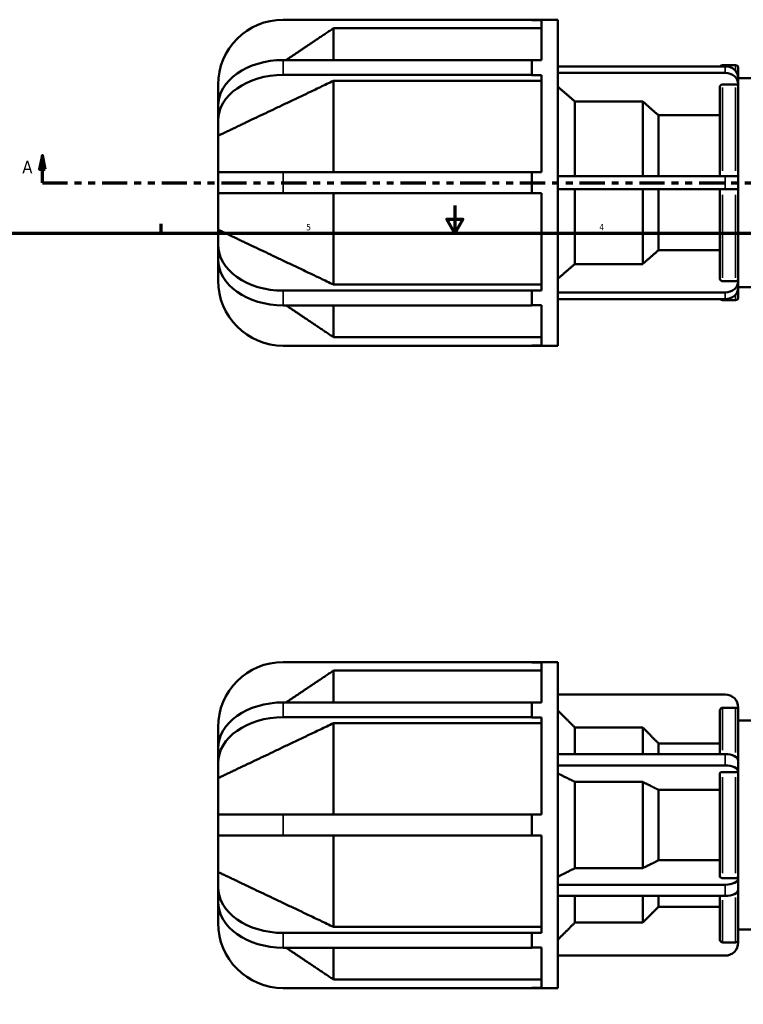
# Model space of a CAD drawing. Header units: inches. Extents: x 0.1 to 45.6, y -12 to 29.5.
# Tile 4 of 7: x 10.7 to 21.2, y 9.8 to 24.1. Entities that reach past the tile are written whole.
import ezdxf

# ---------------------------------------------------------------- set-up
doc = ezdxf.new("R2010")
doc.units = ezdxf.units.IN
doc.header["$MEASUREMENT"] = 0
doc.linetypes.add('DOUBLE_DASH_CHAIN', pattern=[1.2403, 0.6614, -0.0827, 0.1654, -0.0827, 0.1654, -0.0827])
for name, color, linetype, lineweight in [('Border (ANSI)', 7, 'Continuous', 70), ('Section Line (ANSI)', 7, 'DOUBLE_DASH_CHAIN', 70), ('Visible (ANSI)', 7, 'Continuous', 50), ('Visible Narrow (ANSI)', 7, 'Continuous', 35)]:
    doc.layers.add(name, color=color, linetype=linetype, lineweight=lineweight)
doc.styles.add('Label Text (ANSI)', font='tahoma.ttf')
doc.styles.add('Note Text (ANSI)', font='tahoma.ttf')

# ---------------------------------------------------------------- blocks, each defined once
blk = doc.blocks.new('Borders Default Border')
at = {"layer": 'Border (ANSI)'}
blk.add_line((12.75, 21), (12.75, 21.134), dxfattribs=at)
at = {"layer": 'Border (ANSI)', "flags": 128}
for points in [[(17, 21.4), (17, 21), (16.885, 21.2), (17.115, 21.2), (17, 21)], [(0.5, 1), (0.5, 21), (33.5, 21), (33.5, 1), (0.5, 1)]]:
    blk.add_lwpolyline(points, dxfattribs=at)
at = {"layer": 'Border (ANSI)', "color": 5, "true_color": 0x0000ff, "char_height": 0.0945, "attachment_point": 7, "style": 'Note Text (ANSI)'}
for s, insert in [('5', (14.847, 21.038)), ('4', (19.092, 21.04))]:
    blk.add_mtext(s, dxfattribs=dict(at, insert=insert))
blk = doc.blocks.new('2dTransSection0')
at = {"layer": 'Section Line (ANSI)', "linetype": 'Continuous'}
for p, q in [((11.029, 22.124), (10.989, 21.927)), ((11.029, 21.927), (11.029, 22.124)), ((11.068, 21.927), (11.029, 22.124)), ((28.473, 22.124), (28.433, 21.927)), ((28.473, 21.927), (28.473, 22.124)), ((28.512, 21.927), (28.473, 22.124)), ((10.989, 21.927), (11.068, 21.927)), ((11.029, 21.73), (11.029, 21.927)), ((28.433, 21.927), (28.512, 21.927)), ((28.473, 21.73), (28.473, 21.927)), ((11.029, 21.73), (11.393, 21.73)), ((28.108, 21.73), (28.473, 21.73))]:
    blk.add_line(p, q, dxfattribs=at)
at = {"layer": 'Section Line (ANSI)', "linetype": 'DOUBLE_DASH_CHAIN', "ltscale": 0.55082}
blk.add_line((11.029, 21.73), (28.473, 21.73), dxfattribs=at)
at = {"layer": 'Section Line (ANSI)', "linetype": 'Continuous', "flags": 128}
for points in [[(11.068, 21.927), (11.029, 22.124), (10.989, 21.927), (11.068, 21.927)], [(28.512, 21.927), (28.473, 22.124), (28.433, 21.927), (28.512, 21.927)]]:
    blk.add_lwpolyline(points, dxfattribs=at)
at = {"layer": 'Section Line (ANSI)'}
for points in [[(11.068, 21.927), (11.029, 22.124), (10.989, 21.927), (11.068, 21.927)], [(28.512, 21.927), (28.473, 22.124), (28.433, 21.927), (28.512, 21.927)]]:
    blk.add_solid(points, dxfattribs=at)
at = {"layer": 'Section Line (ANSI)', "char_height": 0.18, "attachment_point": 7, "style": 'Label Text (ANSI)'}
for insert in [(10.739, 21.868), (28.609, 21.868)]:
    blk.add_mtext('A', dxfattribs=dict(at, insert=insert))

msp = doc.modelspace()

# ---------------------------------------------------------------- linework, layer by layer
at = {"layer": 'Visible (ANSI)'}
for p, q in [((18.114, 24.09), (14.516, 24.09)), ((18.114, 24.09), (18.492, 24.09)), ((18.114, 24.085), (18.114, 24.09)), ((18.492, 19.37), (18.492, 24.09)), ((15.245, 23.505), (15.245, 23.967)), ((18.256, 23.967), (15.245, 23.967)), ((18.256, 24.085), (18.114, 24.085)), ((18.256, 23.502), (18.256, 24.085)), ((14.516, 23.505), (18.114, 23.505)), ((18.114, 23.399), (18.114, 23.505)), ((18.114, 23.502), (18.256, 23.502)), ((18.114, 23.292), (18.114, 23.399)), ((18.492, 23.414), (20.915, 23.414)), ((20.876, 23.431), (21.066, 23.431)), ((21.104, 23.393), (21.104, 23.25)), ((18.114, 23.292), (14.516, 23.292)), ((18.114, 23.288), (18.114, 23.292)), ((18.256, 23.288), (18.114, 23.288)), ((18.256, 21.881), (18.256, 23.288)), ((20.915, 23.319), (18.492, 23.319)), ((21.104, 23.156), (21.104, 23.25)), ((21.104, 23.242), (21.37, 23.242)), ((13.572, 23.146), (13.572, 22.841)), ((15.245, 21.881), (15.245, 23.205)), ((18.256, 23.205), (15.245, 23.205)), ((20.838, 21.824), (20.838, 23.121)), ((21.066, 23.153), (20.876, 23.153)), ((21.104, 23.121), (21.104, 23.156)), ((21.104, 23.121), (21.104, 21.824)), ((13.572, 22.838), (13.572, 22.841)), ((13.572, 22.841), (13.572, 22.841)), ((13.572, 22.624), (13.572, 22.838)), ((19.72, 22.906), (18.738, 22.906)), ((18.738, 21.824), (18.738, 22.906)), ((19.72, 21.824), (19.72, 22.906)), ((20.838, 22.706), (19.95, 22.706)), ((19.95, 21.824), (19.95, 22.706)), ((13.572, 22.624), (13.572, 22.409)), ((13.572, 21.881), (13.572, 22.409)), ((14.516, 21.881), (13.572, 21.881)), ((13.572, 21.579), (13.572, 21.881)), ((14.516, 21.881), (18.114, 21.881)), ((18.114, 21.73), (18.114, 21.881)), ((18.114, 21.881), (18.256, 21.881)), ((18.492, 21.824), (20.915, 21.824)), ((20.915, 21.824), (21.104, 21.824)), ((21.104, 21.635), (21.104, 21.824)), ((18.114, 21.579), (18.114, 21.73)), ((13.572, 21.051), (13.572, 21.579)), ((13.572, 21.579), (14.516, 21.579)), ((18.114, 21.579), (14.516, 21.579)), ((15.245, 20.255), (15.245, 21.579)), ((18.256, 21.579), (18.114, 21.579)), ((18.256, 20.171), (18.256, 21.579)), ((20.915, 21.635), (18.492, 21.635)), ((18.738, 20.553), (18.738, 21.635)), ((19.72, 20.553), (19.72, 21.635)), ((19.95, 20.753), (19.95, 21.635)), ((20.838, 20.339), (20.838, 21.635)), ((21.104, 21.635), (20.915, 21.635)), ((21.104, 21.635), (21.104, 20.339)), ((13.572, 21.051), (13.572, 20.835)), ((13.572, 20.622), (13.572, 20.835)), ((19.95, 20.753), (20.838, 20.753)), ((13.572, 20.618), (13.572, 20.622)), ((13.572, 20.618), (13.572, 20.314)), ((18.738, 20.553), (19.72, 20.553)), ((15.245, 20.255), (18.256, 20.255)), ((20.876, 20.306), (21.066, 20.306)), ((21.104, 20.304), (21.104, 20.339)), ((21.104, 20.209), (21.104, 20.304)), ((14.516, 20.168), (18.114, 20.168)), ((18.114, 20.168), (18.114, 20.171)), ((18.114, 20.171), (18.256, 20.171)), ((18.114, 20.061), (18.114, 20.168)), ((18.492, 20.14), (20.915, 20.14)), ((21.104, 20.218), (21.37, 20.218)), ((21.104, 20.209), (21.104, 20.067)), ((18.114, 19.954), (18.114, 20.061)), ((18.256, 19.958), (18.114, 19.958)), ((18.256, 19.375), (18.256, 19.958)), ((20.915, 20.046), (18.492, 20.046)), ((20.876, 20.029), (21.066, 20.029)), ((18.114, 19.954), (14.516, 19.954)), ((15.245, 19.493), (15.245, 19.954)), ((15.245, 19.493), (18.256, 19.493)), ((14.516, 19.37), (18.114, 19.37)), ((18.114, 19.37), (18.114, 19.375)), ((18.114, 19.375), (18.256, 19.375)), ((18.114, 19.37), (18.492, 19.37)), ((18.114, 14.791), (14.516, 14.791)), ((18.114, 14.791), (18.492, 14.791)), ((18.114, 14.786), (18.114, 14.791)), ((18.256, 14.786), (18.114, 14.786)), ((18.256, 14.203), (18.256, 14.786)), ((18.492, 10.071), (18.492, 14.791)), ((15.245, 14.207), (15.245, 14.668)), ((18.256, 14.668), (15.245, 14.668)), ((20.915, 14.321), (18.492, 14.321)), ((14.516, 14.207), (18.114, 14.207)), ((18.114, 14.1), (18.114, 14.207)), ((18.114, 14.203), (18.256, 14.203)), ((21.066, 14.129), (20.876, 14.129)), ((21.104, 14.091), (21.104, 14.132)), ((18.114, 13.993), (14.516, 13.993)), ((18.114, 13.993), (18.114, 14.1)), ((18.114, 13.989), (18.114, 13.993)), ((18.256, 13.989), (18.114, 13.989)), ((18.256, 12.582), (18.256, 13.989)), ((20.838, 13.458), (20.838, 14.091)), ((21.104, 14.091), (21.104, 13.363)), ((13.572, 13.847), (13.572, 13.542)), ((15.245, 12.582), (15.245, 13.906)), ((18.256, 13.906), (15.245, 13.906)), ((19.72, 13.844), (18.738, 13.844)), ((18.738, 13.458), (18.738, 13.844)), ((19.72, 13.458), (19.72, 13.844)), ((21.104, 13.943), (21.37, 13.943)), ((13.572, 13.539), (13.572, 13.542)), ((13.572, 13.542), (13.572, 13.542)), ((20.838, 13.613), (19.95, 13.613)), ((19.95, 13.458), (19.95, 13.613)), ((13.572, 13.325), (13.572, 13.539)), ((18.492, 13.458), (20.915, 13.458)), ((13.572, 13.325), (13.572, 13.11)), ((20.915, 13.294), (18.492, 13.294)), ((21.104, 13.2), (21.104, 13.363)), ((20.838, 11.683), (20.838, 13.179)), ((21.066, 13.198), (20.876, 13.198)), ((21.104, 13.179), (21.104, 13.2)), ((21.104, 13.179), (21.104, 11.683)), ((13.572, 12.582), (13.572, 13.11)), ((19.72, 13.056), (18.738, 13.056)), ((18.738, 11.806), (18.738, 13.056)), ((19.72, 11.806), (19.72, 13.056)), ((20.838, 12.94), (19.95, 12.94)), ((19.95, 11.922), (19.95, 12.94)), ((14.516, 12.582), (13.572, 12.582)), ((13.572, 12.28), (13.572, 12.582)), ((14.516, 12.582), (18.114, 12.582)), ((18.114, 12.431), (18.114, 12.582)), ((18.114, 12.582), (18.256, 12.582)), ((18.114, 12.28), (18.114, 12.431)), ((13.572, 11.752), (13.572, 12.28)), ((13.572, 12.28), (14.516, 12.28)), ((18.114, 12.28), (14.516, 12.28)), ((15.245, 10.956), (15.245, 12.28)), ((18.256, 12.28), (18.114, 12.28)), ((18.256, 10.873), (18.256, 12.28)), ((19.95, 11.922), (20.838, 11.922)), ((13.572, 11.752), (13.572, 11.537)), ((18.738, 11.806), (19.72, 11.806)), ((18.492, 11.568), (20.915, 11.568)), ((20.876, 11.664), (21.066, 11.664)), ((21.104, 11.662), (21.104, 11.683)), ((21.104, 11.499), (21.104, 11.662)), ((13.572, 11.323), (13.572, 11.537)), ((20.915, 11.404), (18.492, 11.404)), ((18.738, 11.018), (18.738, 11.404)), ((19.72, 11.018), (19.72, 11.404)), ((19.95, 11.249), (19.95, 11.404)), ((20.838, 10.771), (20.838, 11.404)), ((21.104, 11.499), (21.104, 10.771)), ((13.572, 11.32), (13.572, 11.323)), ((13.572, 11.32), (13.572, 11.32)), ((13.572, 11.32), (13.572, 11.015)), ((19.95, 11.249), (20.838, 11.249)), ((18.738, 11.018), (19.72, 11.018)), ((14.516, 10.869), (18.114, 10.869)), ((15.245, 10.956), (18.256, 10.956)), ((18.114, 10.869), (18.114, 10.873)), ((18.114, 10.873), (18.256, 10.873)), ((18.114, 10.762), (18.114, 10.869)), ((21.104, 10.919), (21.37, 10.919)), ((18.114, 10.655), (18.114, 10.762)), ((20.876, 10.733), (21.066, 10.733)), ((21.104, 10.73), (21.104, 10.771)), ((18.114, 10.655), (14.516, 10.655)), ((15.245, 10.194), (15.245, 10.655)), ((18.256, 10.659), (18.114, 10.659)), ((18.256, 10.076), (18.256, 10.659)), ((18.492, 10.541), (20.915, 10.541)), ((15.245, 10.194), (18.256, 10.194)), ((14.516, 10.071), (18.114, 10.071)), ((18.114, 10.071), (18.114, 10.076)), ((18.114, 10.076), (18.256, 10.076)), ((18.114, 10.071), (18.492, 10.071))]:
    msp.add_line(p, q, dxfattribs=at)
for centre, radius, start, end in [((14.516, 23.146), 0.944, 90, 180), ((20.876, 23.393), 0.0379, 90, 146.4856), ((21.066, 23.393), 0.0379, 0, 90), ((14.516, 20.314), 0.944, 180, 270), ((20.876, 20.067), 0.0379, 213.5144, 270), ((21.066, 20.067), 0.0379, 270, 0), ((14.516, 13.847), 0.944, 90, 180), ((20.915, 14.132), 0.189, 0, 90), ((14.516, 11.015), 0.944, 180, 270), ((20.915, 10.73), 0.189, 270, 0)]:
    msp.add_arc(centre, radius, start, end, dxfattribs=at)
for centre, major_axis, ratio, start_param, end_param in [((14.516, 22.838), (-0.944, 0), 0.707107, 4.712389, 6.283185), ((20.915, 23.25), (0.189, 0), 0.866025, 0, 1.570796), ((14.516, 22.624), (-0.944, 0), 0.707107, 4.712389, 6.283185), ((20.915, 23.156), (0.189, 0), 0.866025, 0, 1.570796), ((14.516, 20.835), (-0.944, 0), 0.707107, 0, 1.570796), ((14.516, 20.622), (-0.944, 0), 0.707107, 0, 1.570796), ((20.915, 20.304), (0.189, 0), 0.866025, 4.712389, 6.283185), ((20.915, 20.209), (0.189, 0), 0.866025, 4.712389, 6.283185), ((14.516, 13.539), (-0.944, 0), 0.707107, 4.712389, 6.283185), ((14.516, 13.325), (-0.944, 0), 0.707107, 4.712389, 6.283185), ((20.915, 13.363), (0.189, 0), 0.5, 0, 1.570796), ((20.915, 13.2), (0.189, 0), 0.5, 0, 1.570796), ((20.915, 11.662), (0.189, 0), 0.5, 4.712389, 6.283185), ((14.516, 11.537), (-0.944, 0), 0.707107, 0, 1.570796), ((20.915, 11.499), (0.189, 0), 0.5, 4.712389, 6.283185), ((14.516, 11.323), (-0.944, 0), 0.707107, 0, 1.570796)]:
    msp.add_ellipse(centre, major_axis=major_axis, ratio=ratio, start_param=start_param, end_param=end_param, dxfattribs=at)
for points, weights in [([(15.245, 23.967), (14.862, 23.71), (14.558, 23.505)], [1, 1.02014391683, 1.02702329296]), ([(15.245, 23.205), (14.127, 22.674), (13.572, 22.409)], [1, 1.06118227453, 1]), ([(18.738, 22.906), (18.625, 23.004), (18.492, 23.12)], [1, 1.00322143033, 1]), ([(19.95, 22.706), (19.845, 22.797), (19.72, 22.906)], [1, 1.00395390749, 1]), ([(13.572, 21.051), (14.127, 20.786), (15.245, 20.255)], [1, 1.06118227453, 1]), ([(19.72, 20.553), (19.845, 20.662), (19.95, 20.753)], [1, 1.00395390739, 1]), ([(13.572, 20.618), (13.572, 20.618), (13.572, 20.618)], [1, 1.00000054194, 1.00000108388]), ([(18.492, 20.34), (18.625, 20.455), (18.738, 20.553)], [1, 1.00322143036, 1]), ([(14.558, 19.954), (14.862, 19.75), (15.245, 19.493)], [1.02702329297, 1.02014391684, 1]), ([(15.245, 14.668), (14.862, 14.411), (14.558, 14.207)], [1, 1.02014391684, 1.02702329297]), ([(18.738, 13.844), (18.625, 13.957), (18.492, 14.09)], [1, 1.00322143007, 1]), ([(15.245, 13.906), (14.127, 13.375), (13.572, 13.11)], [1, 1.06118227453, 1]), ([(19.95, 13.613), (19.845, 13.718), (19.72, 13.844)], [1, 1.0039539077, 1]), ([(18.738, 13.056), (18.625, 13.112), (18.492, 13.179)], [1, 1.00322143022, 1]), ([(19.95, 12.94), (19.845, 12.993), (19.72, 13.056)], [1, 1.00395390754, 1]), ([(19.72, 11.806), (19.845, 11.869), (19.95, 11.922)], [1, 1.00395390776, 1]), ([(13.572, 11.752), (14.127, 11.487), (15.245, 10.956)], [1, 1.06118227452, 1]), ([(18.492, 11.683), (18.625, 11.75), (18.738, 11.806)], [1, 1.00322143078, 1]), ([(19.72, 11.018), (19.845, 11.144), (19.95, 11.249)], [1, 1.00395390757, 1]), ([(18.492, 10.772), (18.625, 10.905), (18.738, 11.018)], [1, 1.00322142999, 1]), ([(14.558, 10.655), (14.862, 10.451), (15.245, 10.194)], [1.02702329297, 1.02014391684, 1])]:
    msp.add_rational_spline(points, weights, degree=2, dxfattribs=at)
for points, knots in [([(20.876, 23.153), (20.872, 23.153), (20.866, 23.152), (20.857, 23.149), (20.853, 23.147), (20.846, 23.141), (20.843, 23.137), (20.839, 23.129), (20.838, 23.125), (20.838, 23.121)], [0, 0, 0, 0, 0.0355993, 0.0355993, 0.0712268, 0.0712268, 0.1068891, 0.1068891, 0.1425817, 0.1425817, 0.1425817, 0.1425817]), ([(21.104, 23.121), (21.104, 23.125), (21.103, 23.129), (21.099, 23.137), (21.096, 23.141), (21.09, 23.147), (21.085, 23.149), (21.076, 23.152), (21.071, 23.153), (21.066, 23.153)], [-0.1425817, -0.1425817, -0.1425817, -0.1425817, -0.1068891, -0.1068891, -0.0712268, -0.0712268, -0.0355993, -0.0355993, 0, 0, 0, 0]), ([(20.838, 20.339), (20.838, 20.335), (20.839, 20.33), (20.843, 20.323), (20.846, 20.319), (20.853, 20.313), (20.857, 20.31), (20.866, 20.307), (20.872, 20.306), (20.876, 20.306)], [-0.1425817, -0.1425817, -0.1425817, -0.1425817, -0.1068891, -0.1068891, -0.0712268, -0.0712268, -0.0355993, -0.0355993, 0, 0, 0, 0]), ([(21.066, 20.306), (21.071, 20.306), (21.076, 20.307), (21.085, 20.31), (21.09, 20.313), (21.096, 20.319), (21.099, 20.323), (21.103, 20.33), (21.104, 20.335), (21.104, 20.339)], [0, 0, 0, 0, 0.0355993, 0.0355993, 0.0712268, 0.0712268, 0.1068891, 0.1068891, 0.1425817, 0.1425817, 0.1425817, 0.1425817]), ([(20.876, 14.129), (20.872, 14.129), (20.866, 14.128), (20.857, 14.125), (20.853, 14.122), (20.846, 14.115), (20.843, 14.11), (20.839, 14.102), (20.838, 14.096), (20.838, 14.091)], [0, 0, 0, 0, 0.0355993, 0.0355993, 0.0712268, 0.0712268, 0.1068891, 0.1068891, 0.1425817, 0.1425817, 0.1425817, 0.1425817]), ([(21.104, 14.091), (21.104, 14.096), (21.103, 14.102), (21.099, 14.11), (21.096, 14.115), (21.09, 14.122), (21.085, 14.125), (21.076, 14.128), (21.071, 14.129), (21.066, 14.129)], [-0.1425817, -0.1425817, -0.1425817, -0.1425817, -0.1068891, -0.1068891, -0.0712268, -0.0712268, -0.0355993, -0.0355993, 0, 0, 0, 0]), ([(20.876, 13.198), (20.872, 13.198), (20.866, 13.198), (20.857, 13.196), (20.853, 13.194), (20.846, 13.191), (20.843, 13.189), (20.839, 13.184), (20.838, 13.182), (20.838, 13.179)], [0, 0, 0, 0, 0.0355993, 0.0355993, 0.0712268, 0.0712268, 0.1068891, 0.1068891, 0.1425817, 0.1425817, 0.1425817, 0.1425817]), ([(21.104, 13.179), (21.104, 13.182), (21.103, 13.184), (21.099, 13.189), (21.096, 13.191), (21.09, 13.194), (21.085, 13.196), (21.076, 13.198), (21.071, 13.198), (21.066, 13.198)], [-0.1425817, -0.1425817, -0.1425817, -0.1425817, -0.1068891, -0.1068891, -0.0712268, -0.0712268, -0.0355993, -0.0355993, 0, 0, 0, 0]), ([(20.838, 11.683), (20.838, 11.68), (20.839, 11.677), (20.843, 11.673), (20.846, 11.671), (20.853, 11.668), (20.857, 11.666), (20.866, 11.664), (20.872, 11.664), (20.876, 11.664)], [-0.1425817, -0.1425817, -0.1425817, -0.1425817, -0.1068891, -0.1068891, -0.0712268, -0.0712268, -0.0355993, -0.0355993, 0, 0, 0, 0]), ([(21.066, 11.664), (21.071, 11.664), (21.076, 11.664), (21.085, 11.666), (21.09, 11.668), (21.096, 11.671), (21.099, 11.673), (21.103, 11.677), (21.104, 11.68), (21.104, 11.683)], [0, 0, 0, 0, 0.0355993, 0.0355993, 0.0712268, 0.0712268, 0.1068891, 0.1068891, 0.1425817, 0.1425817, 0.1425817, 0.1425817]), ([(20.838, 10.771), (20.838, 10.766), (20.839, 10.76), (20.843, 10.752), (20.846, 10.747), (20.853, 10.74), (20.857, 10.737), (20.866, 10.734), (20.872, 10.733), (20.876, 10.733)], [-0.1425817, -0.1425817, -0.1425817, -0.1425817, -0.1068891, -0.1068891, -0.0712268, -0.0712268, -0.0355993, -0.0355993, 0, 0, 0, 0]), ([(21.066, 10.733), (21.071, 10.733), (21.076, 10.734), (21.085, 10.737), (21.09, 10.74), (21.096, 10.747), (21.099, 10.752), (21.103, 10.76), (21.104, 10.766), (21.104, 10.771)], [0, 0, 0, 0, 0.0355993, 0.0355993, 0.0712268, 0.0712268, 0.1068891, 0.1068891, 0.1425817, 0.1425817, 0.1425817, 0.1425817])]:
    msp.add_open_spline(points, degree=3, knots=knots, dxfattribs=at)
at = {"layer": 'Visible Narrow (ANSI)'}
for p, q in [((14.516, 23.302), (14.516, 23.495)), ((20.876, 23.431), (20.876, 23.415)), ((20.915, 23.409), (20.915, 23.324)), ((21.066, 23.356), (21.066, 23.431)), ((20.876, 23.108), (20.876, 21.904)), ((21.066, 21.904), (21.066, 23.108)), ((14.516, 21.594), (14.516, 21.866)), ((20.915, 21.815), (20.915, 21.645)), ((20.876, 21.556), (20.876, 20.351)), ((21.066, 20.351), (21.066, 21.556)), ((14.516, 19.965), (14.516, 20.157)), ((20.915, 20.136), (20.915, 20.05)), ((21.066, 20.029), (21.066, 20.103)), ((20.876, 20.044), (20.876, 20.029)), ((14.516, 14.004), (14.516, 14.196)), ((20.876, 14.124), (20.876, 13.516)), ((21.066, 13.481), (21.066, 14.123)), ((20.915, 13.45), (20.915, 13.302)), ((20.876, 13.126), (20.876, 11.735)), ((21.066, 11.735), (21.066, 13.126)), ((14.516, 12.295), (14.516, 12.567)), ((20.915, 11.56), (20.915, 11.412)), ((20.876, 11.346), (20.876, 10.738)), ((21.066, 10.739), (21.066, 11.381)), ((14.516, 10.666), (14.516, 10.858))]:
    msp.add_line(p, q, dxfattribs=at)

# ---------------------------------------------------------------- block references
msp.add_blockref('Borders Default Border', (0, 0))
at = {"layer": 'Section Line (ANSI)'}
msp.add_blockref('2dTransSection0', (0, 0), dxfattribs=at)

doc.saveas('drawing.dxf')
